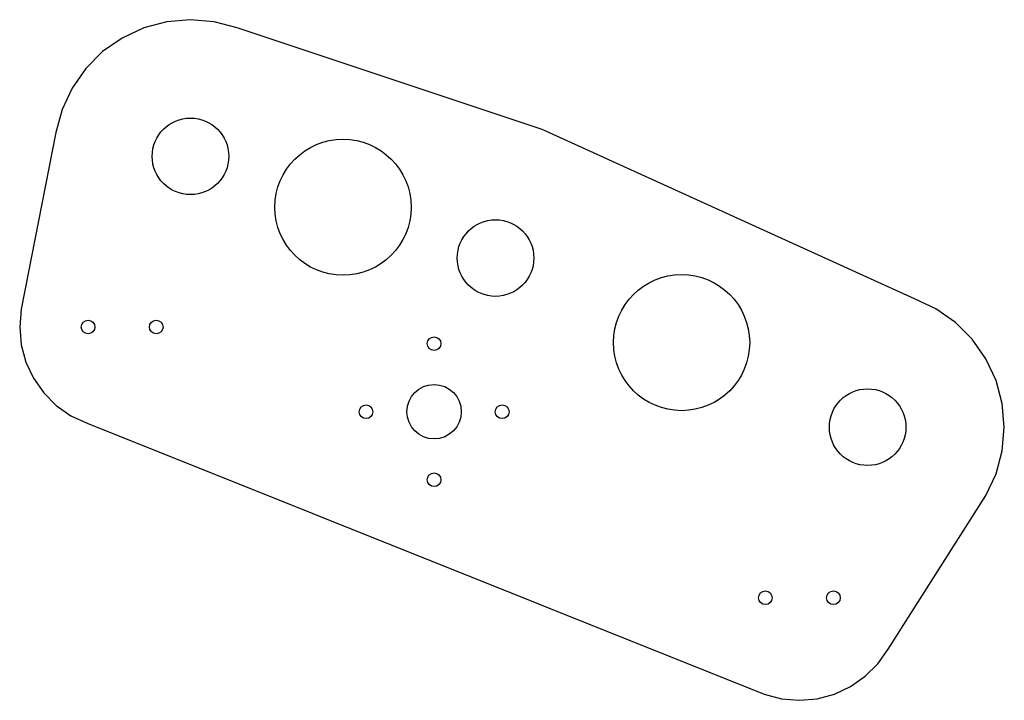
# Model space of a CAD drawing. Header units: inches. Extents: x -1.5 to 13, y -2 to 8.
import ezdxf

# ---------------------------------------------------------------- set-up
doc = ezdxf.new("R2010")
doc.units = ezdxf.units.IN

msp = doc.modelspace()

# ---------------------------------------------------------------- linework, layer by layer
msp.add_lwpolyline([(-1.45609, 3.47149), (-1.43322, 3.21002), (-1.36529, 2.9565), (-1.25436, 2.71863), (-1.10382, 2.50363), (-0.91823, 2.31804), (-0.70323, 2.16749), (-0.46535, 2.05657), (9.4824, -1.92187), (9.73592, -1.9898), (9.99739, -2.01268), (10.25886, -1.9898), (10.51238, -1.92187), (10.75025, -1.81095), (10.96525, -1.6604), (11.15085, -1.47481), (11.30139, -1.25981), (12.73867, 0.99618), (12.88656, 1.31335), (12.97714, 1.65138), (13.00764, 2), (12.97714, 2.34862), (12.88656, 2.68665), (12.73867, 3.00382), (12.53794, 3.29049), (12.29049, 3.53794), (12.00382, 3.73867), (11.68665, 3.88656), (6.22087, 6.37101), (1.7389, 7.865), (1.40087, 7.95557), (1.05225, 7.98608), (0.70363, 7.95557), (0.3656, 7.865), (0.04843, 7.7171), (-0.23824, 7.51638), (-0.48569, 7.26892), (-0.68642, 6.98226), (-0.83432, 6.66509), (-0.92489, 6.32706), (-1.43322, 3.73296)], close=True)
for centre, radius in [((1.05225, 5.97844), 0.5625), ((3.29323, 5.23144), 1), ((5.53422, 4.48445), 0.5625), ((8.26711, 3.24222), 1), ((-0.45036, 3.47149), 0.1005), ((0.54964, 3.47149), 0.1005), ((4.63131, 3.2268), 0.1005), ((4.63131, 2.2268), 0.4), ((11, 2), 0.5625), ((3.63131, 2.2268), 0.1005), ((5.63131, 2.2268), 0.1005), ((4.63131, 1.2268), 0.1005), ((9.49739, -0.50694), 0.1005), ((10.49739, -0.50694), 0.1005)]:
    msp.add_circle(centre, radius)

doc.saveas('drawing.dxf')
